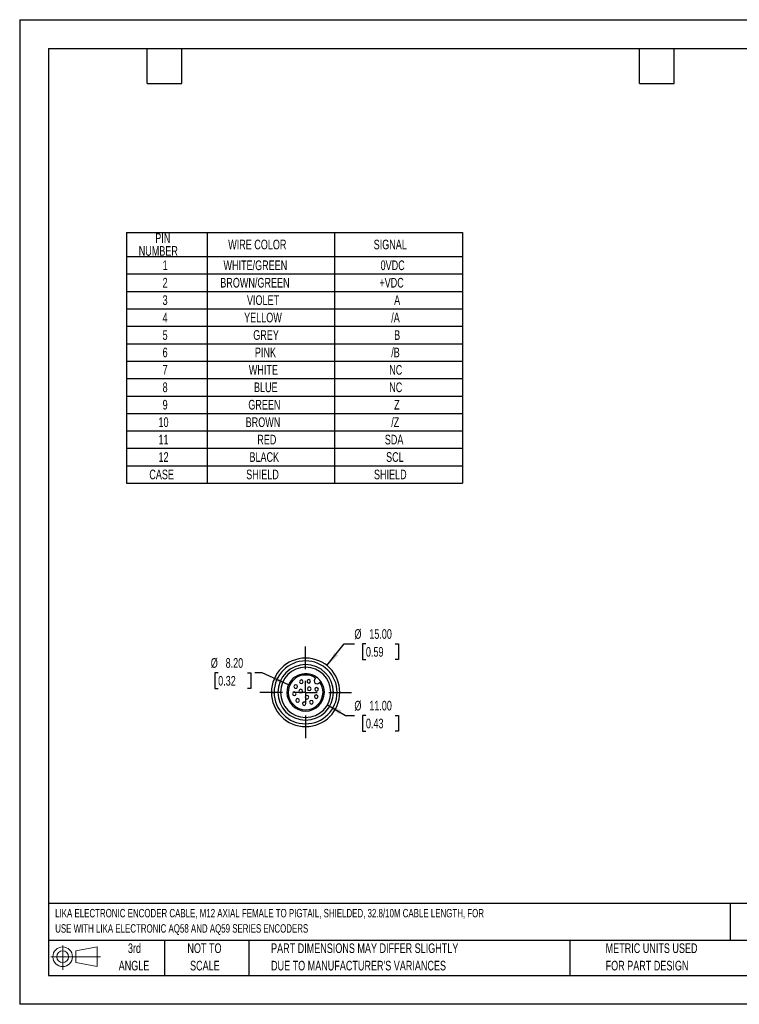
# Model space of a CAD drawing. Header units: millimetres. Extents: x 0 to 279, y 0 to 216.
# Tile 1 of 2: x 0 to 158, y 0 to 216. Entities that reach past the tile are written whole.
import ezdxf

# ---------------------------------------------------------------- set-up
doc = ezdxf.new("R2010")
doc.units = ezdxf.units.MM
doc.linetypes.add('CENTERX2', pattern=[20.32, 12.7, -2.54, 2.54, -2.54])
doc.layers.add('CENTER', color=40, linetype='CENTERX2')
doc.layers.add('SLD-DEFPOINTS', color=7, linetype='Continuous')
doc.layers.add('DIMENSIONS', color=140, linetype='Continuous', lineweight=25)
doc.layers.add('TEXT', color=140, linetype='Continuous', lineweight=25)
doc.styles.add('SLDTEXTSTYLE0', font='TXT', dxfattribs={"width": 0.7})
doc.dimstyles.new('SLDDIMSTYLE0', dxfattribs={"dimtxt": 2.158008, "dimasz": 3.302, "dimexe": 0, "dimexo": 0.0625, "dimgap": 0.539502, "dimtad": 0, "dimtih": 1, "dimtoh": 1, "dimrnd": 1e-09, "dimzin": 4, "dimdsep": 46, "dimtxsty": 'SLDTEXTSTYLE0', "dimsah": 1, "dimcen": 0, "dimadec": 0, "dimazin": 1, "dimtfac": 1, "dimtofl": 0, "dimtmove": 0, "dimatfit": 3, "dimfxl": 0, "dimfrac": 2, "dimtolj": 1, "dimtzin": 12, "dimarcsym": 0})

# ---------------------------------------------------------------- blocks, each defined once
blk = doc.blocks.new('Block11')
at = {"color": 7, "linetype": 'Continuous', "lineweight": 18}
for p, q in [((2.59, 5.31), (2.59, 0)), ((5.48, 4.17), (10.18, 5.03)), ((10.18, 5.03), (10.18, 0.73)), ((0, 2.88), (10.87, 2.88)), ((5.48, 1.6), (5.48, 4.17)), ((5.48, 1.6), (10.18, 0.73))]:
    blk.add_line(p, q, dxfattribs=at)
for radius in [2.15, 1.29]:
    blk.add_circle((2.59, 2.88), radius, dxfattribs=at)
blk = doc.blocks.new('Block12')
at = {"layer": 'SLD-DEFPOINTS'}
blk.add_blockref('Block11', (0, 0), dxfattribs=at)
blk = doc.blocks.new('SW_NOTE_0')
at = {"layer": 'TEXT', "color": 0, "linetype": 'CENTERX2', "lineweight": 18, "char_height": 1.8519, "attachment_point": 1, "style": 'SLDTEXTSTYLE0'}
for s, insert in [('LIKA ELECTRONIC ENCODER CABLE, M12 AXIAL FEMALE TO PIGTAIL, SHIELDED, 32.8/10M CABLE LENGTH, FOR', (0, 2.39)), ('USE WITH LIKA ELECTRONIC AQ58 AND AQ59 SERIES ENCODERS', (0, -0.96))]:
    blk.add_mtext(s, dxfattribs=dict(at, insert=insert))
blk = doc.blocks.new('SW_NOTE_0_3')
at = {"layer": 'TEXT', "color": 0, "linetype": 'CENTERX2', "lineweight": 18, "char_height": 2.1167, "attachment_point": 1, "style": 'SLDTEXTSTYLE0'}
for s, insert in [('PART DIMENSIONS MAY DIFFER SLIGHTLY', (0, 2.73)), ("DUE TO MANUFACTURER'S VARIANCES", (0, -1.09))]:
    blk.add_mtext(s, dxfattribs=dict(at, insert=insert))
blk = doc.blocks.new('SW_NOTE_0_4')
at = {"layer": 'TEXT', "color": 0, "linetype": 'CENTERX2', "lineweight": 18, "char_height": 2.117, "attachment_point": 2, "style": 'SLDTEXTSTYLE0'}
for s, insert in [('NOT TO', (5.26, 2.73)), ('SCALE', (5.35, -1.09))]:
    blk.add_mtext(s, dxfattribs=dict(at, insert=insert))
blk = doc.blocks.new('SW_NOTE_0_5')
at = {"layer": 'TEXT', "color": 0, "linetype": 'CENTERX2', "lineweight": 18, "char_height": 2.117, "attachment_point": 2, "style": 'SLDTEXTSTYLE0'}
for s, insert in [('3rd', (2.32, 2.73)), ('ANGLE', (2.22, -1.09))]:
    blk.add_mtext(s, dxfattribs=dict(at, insert=insert))
blk = doc.blocks.new('SW_NOTE_0_6')
at = {"layer": 'TEXT', "color": 0, "linetype": 'CENTERX2', "lineweight": 18, "char_height": 2.1167, "attachment_point": 1, "style": 'SLDTEXTSTYLE0'}
for s, insert in [('METRIC UNITS USED', (0, 2.73)), ('FOR PART DESIGN', (0, -1.09))]:
    blk.add_mtext(s, dxfattribs=dict(at, insert=insert))
blk = doc.blocks.new('SW_TABLEANNOTATION_0')
at = {"layer": 'TEXT', "color": 0}
for p, q in [((0, 0), (0, -5.3)), ((0, 0), (17.69, 0)), ((17.69, 0), (17.69, -5.3)), ((17.69, 0), (45.65, 0)), ((45.65, 0), (45.65, -5.3)), ((45.65, 0), (73.72, 0)), ((73.72, 0), (73.72, -5.3)), ((0, -5.3), (0, -9.12)), ((0, -5.3), (17.69, -5.3)), ((17.69, -5.3), (17.69, -9.12)), ((17.69, -5.3), (45.65, -5.3)), ((45.65, -5.3), (45.65, -9.12)), ((45.65, -5.3), (73.72, -5.3)), ((73.72, -5.3), (73.72, -9.12)), ((0, -9.12), (0, -12.94)), ((0, -9.12), (17.69, -9.12)), ((17.69, -9.12), (17.69, -12.94)), ((17.69, -9.12), (45.65, -9.12)), ((45.65, -9.12), (45.65, -12.94)), ((45.65, -9.12), (73.72, -9.12)), ((73.72, -9.12), (73.72, -12.94)), ((0, -12.94), (0, -16.77)), ((0, -12.94), (17.69, -12.94)), ((17.69, -12.94), (17.69, -16.77)), ((17.69, -12.94), (45.65, -12.94)), ((45.65, -12.94), (45.65, -16.77)), ((45.65, -12.94), (73.72, -12.94)), ((73.72, -12.94), (73.72, -16.77)), ((0, -16.77), (0, -20.59)), ((0, -16.77), (17.69, -16.77)), ((17.69, -16.77), (17.69, -20.59)), ((17.69, -16.77), (45.65, -16.77)), ((45.65, -16.77), (45.65, -20.59)), ((45.65, -16.77), (73.72, -16.77)), ((73.72, -16.77), (73.72, -20.59)), ((0, -20.59), (0, -24.41)), ((0, -20.59), (17.69, -20.59)), ((17.69, -20.59), (17.69, -24.41)), ((17.69, -20.59), (45.65, -20.59)), ((45.65, -20.59), (45.65, -24.41)), ((45.65, -20.59), (73.72, -20.59)), ((73.72, -20.59), (73.72, -24.41)), ((0, -24.41), (0, -28.23)), ((0, -24.41), (17.69, -24.41)), ((17.69, -24.41), (17.69, -28.23)), ((17.69, -24.41), (45.65, -24.41)), ((45.65, -24.41), (45.65, -28.23)), ((45.65, -24.41), (73.72, -24.41)), ((73.72, -24.41), (73.72, -28.23)), ((0, -28.23), (0, -32.06)), ((0, -28.23), (17.69, -28.23)), ((17.69, -28.23), (17.69, -32.06)), ((17.69, -28.23), (45.65, -28.23)), ((45.65, -28.23), (45.65, -32.06)), ((45.65, -28.23), (73.72, -28.23)), ((73.72, -28.23), (73.72, -32.06)), ((0, -32.06), (0, -35.88)), ((0, -32.06), (17.69, -32.06)), ((17.69, -32.06), (17.69, -35.88)), ((17.69, -32.06), (45.65, -32.06)), ((45.65, -32.06), (45.65, -35.88)), ((45.65, -32.06), (73.72, -32.06)), ((73.72, -32.06), (73.72, -35.88)), ((0, -35.88), (0, -39.7)), ((0, -35.88), (17.69, -35.88)), ((17.69, -35.88), (17.69, -39.7)), ((17.69, -35.88), (45.65, -35.88)), ((45.65, -35.88), (45.65, -39.7)), ((45.65, -35.88), (73.72, -35.88)), ((73.72, -35.88), (73.72, -39.7)), ((0, -39.7), (0, -43.52)), ((0, -39.7), (17.69, -39.7)), ((17.69, -39.7), (17.69, -43.52)), ((17.69, -39.7), (45.65, -39.7)), ((45.65, -39.7), (45.65, -43.52)), ((45.65, -39.7), (73.72, -39.7)), ((73.72, -39.7), (73.72, -43.52)), ((0, -43.52), (0, -47.34)), ((0, -43.52), (17.69, -43.52)), ((17.69, -43.52), (17.69, -47.34)), ((17.69, -43.52), (45.65, -43.52)), ((45.65, -43.52), (45.65, -47.34)), ((45.65, -43.52), (73.72, -43.52)), ((73.72, -43.52), (73.72, -47.34)), ((0, -47.34), (0, -51.17)), ((0, -47.34), (17.69, -47.34)), ((17.69, -47.34), (17.69, -51.17)), ((17.69, -47.34), (45.65, -47.34)), ((45.65, -47.34), (45.65, -51.17)), ((45.65, -47.34), (73.72, -47.34)), ((73.72, -47.34), (73.72, -51.17)), ((0, -51.17), (0, -54.99)), ((0, -51.17), (17.69, -51.17)), ((17.69, -51.17), (17.69, -54.99)), ((17.69, -51.17), (45.65, -51.17)), ((45.65, -51.17), (45.65, -54.99)), ((45.65, -51.17), (73.72, -51.17)), ((73.72, -51.17), (73.72, -54.99)), ((0, -54.99), (17.69, -54.99)), ((17.69, -54.99), (45.65, -54.99)), ((45.65, -54.99), (73.72, -54.99))]:
    blk.add_line(p, q, dxfattribs=at)
at = {"layer": 'TEXT', "color": 0, "attachment_point": 1, "style": 'SLDTEXTSTYLE0'}
for s, insert, char_height in [('PIN', (6.34, -0.18), 2.117), ('WIRE COLOR', (22.33, -1.6), 2.117), ('SIGNAL', (54.23, -1.6), 2.117), ('NUMBER', (2.72, -3.01), 2.117), ('1', (7.95, -6.16), 2.12), ('WHITE/GREEN', (21.3, -6.16), 2.1167), ('0VDC', (55.75, -6.16), 2.117), ('2', (7.95, -9.98), 2.12), ('BROWN/GREEN', (20.6, -9.98), 2.1167), ('+VDC', (55.49, -9.98), 2.117), ('3', (7.95, -13.8), 2.12), ('VIOLET', (26.45, -13.8), 2.117), ('A', (58.72, -13.8), 2.12), ('4', (7.95, -17.62), 2.12), ('YELLOW', (25.83, -17.62), 2.117), ('/A', (58.08, -17.62), 2.117), ('5', (7.95, -21.45), 2.12), ('GREY', (27.83, -21.45), 2.117), ('B', (58.72, -21.45), 2.12), ('6', (7.95, -25.27), 2.12), ('PINK', (28.19, -25.27), 2.117), ('/B', (58.08, -25.27), 2.117), ('7', (7.95, -29.09), 2.12), ('WHITE', (26.86, -29.09), 2.117), ('NC', (57.64, -29.09), 2.117), ('8', (7.95, -32.91), 2.12), ('BLUE', (27.99, -32.91), 2.117), ('NC', (57.64, -32.91), 2.117), ('9', (7.95, -36.73), 2.12), ('GREEN', (26.75, -36.73), 2.117), ('Z', (58.72, -36.73), 2.12), ('10', (7.05, -40.56), 2.117), ('BROWN', (26.16, -40.56), 2.117), ('/Z', (58.08, -40.56), 2.117), ('11', (7.05, -44.38), 2.117), ('RED', (28.71, -44.38), 2.117), ('SDA', (56.67, -44.38), 2.117), ('12', (7.05, -48.2), 2.117), ('BLACK', (26.99, -48.2), 2.117), ('SCL', (56.95, -48.2), 2.117), ('CASE', (5.04, -52.02), 2.117), ('SHIELD', (26.28, -52.02), 2.117), ('SHIELD', (54.3, -52.02), 2.117)]:
    blk.add_mtext(s, dxfattribs=dict(at, insert=insert, char_height=char_height))
blk = doc.blocks.new('_D')
at = {"layer": 'DIMENSIONS'}
for p, q in [((43.52, 72.7), (42.8, 72.7)), ((42.8, 72.7), (42.8, 69.27)), ((49.94, 72.7), (50.66, 72.7)), ((50.66, 72.7), (50.66, 69.27)), ((53.16, 72.7), (51.57, 72.7)), ((58.96, 70.09), (53.16, 72.7)), ((42.8, 69.27), (43.52, 69.27)), ((50.66, 69.27), (49.94, 69.27))]:
    blk.add_line(p, q, dxfattribs=at)
blk.add_solid([(58.96, 70.09), (56.16, 71.91), (55.74, 70.98)], dxfattribs=at)
at = {"layer": 'DIMENSIONS', "char_height": 2.117, "attachment_point": 1, "style": 'SLDTEXTSTYLE0'}
for s, insert in [('%%c', (41.9, 75.91)), ('8.20', (45.15, 75.91)), ('0.32', (43.52, 72))]:
    blk.add_mtext(s, dxfattribs=dict(at, insert=insert))
blk = doc.blocks.new('_D_1')
at = {"layer": 'DIMENSIONS'}
for p, q in [((67.38, 74.27), (71.18, 79.04)), ((71.18, 79.04), (73.39, 79.04)), ((75.92, 79.04), (75.2, 79.04)), ((75.2, 79.04), (75.2, 75.61)), ((82.33, 79.04), (83.06, 79.04)), ((83.06, 79.04), (83.06, 75.61)), ((75.2, 75.61), (75.92, 75.61)), ((83.06, 75.61), (82.33, 75.61))]:
    blk.add_line(p, q, dxfattribs=at)
blk.add_solid([(67.38, 74.27), (69.83, 76.53), (69.04, 77.17)], dxfattribs=at)
at = {"layer": 'DIMENSIONS', "char_height": 2.117, "attachment_point": 1, "style": 'SLDTEXTSTYLE0'}
for s, insert in [('%%c', (73.39, 82.26)), ('15.00', (76.65, 82.26)), ('0.59', (75.92, 78.34))]:
    blk.add_mtext(s, dxfattribs=dict(at, insert=insert))
blk = doc.blocks.new('_D_2')
at = {"layer": 'DIMENSIONS'}
for p, q in [((67.46, 65.66), (71.47, 63.34)), ((71.47, 63.34), (73.39, 63.34)), ((75.92, 63.34), (75.2, 63.34)), ((75.2, 63.34), (75.2, 59.91)), ((82.33, 63.34), (83.06, 63.34)), ((83.06, 63.34), (83.06, 59.91)), ((75.2, 59.91), (75.92, 59.91)), ((83.06, 59.91), (82.33, 59.91))]:
    blk.add_line(p, q, dxfattribs=at)
blk.add_solid([(67.46, 65.66), (70.07, 63.57), (70.58, 64.45)], dxfattribs=at)
at = {"layer": 'DIMENSIONS', "char_height": 2.117, "attachment_point": 1, "style": 'SLDTEXTSTYLE0'}
for s, insert in [('%%c', (73.39, 66.55)), ('11.00', (76.65, 66.55)), ('0.43', (75.92, 62.64))]:
    blk.add_mtext(s, dxfattribs=dict(at, insert=insert))
blk = doc.blocks.new('SW_CENTERMARKSYMBOL_0')
at = {"layer": 'CENTER', "color": 0}
for p, q in [((0, 5.08), (0, 10.04)), ((0, 0), (0, 2.54)), ((-5.08, 0), (-10.04, 0)), ((0, 0), (-2.54, 0)), ((0, 0), (0, -2.54)), ((0, 0), (2.54, 0)), ((5.08, 0), (10.04, 0)), ((0, -5.08), (0, -10.04))]:
    blk.add_line(p, q, dxfattribs=at)

msp = doc.modelspace()

# ---------------------------------------------------------------- linework, layer by layer
at = {"color": 7, "linetype": 'Continuous'}
for p, q in [((0.002, 215.903), (0.002, 0.003)), ((0.002, 215.903), (279.402, 215.903)), ((279.402, 0.003), (0.002, 0.003))]:
    msp.add_line(p, q, dxfattribs=at)
for p, q in [((64.75, 71.377), (64.895, 71.522)), ((64.895, 71.522), (65.102, 71.729)), ((65.814, 70.603), (65.669, 70.458)), ((66.021, 70.81), (65.814, 70.603)), ((55.199, 68.407), (55.799, 68.407)), ((57.199, 68.407), (56.599, 68.407)), ((58.599, 68.407), (58.888, 68.407)), ((66.51, 68.407), (66.799, 68.407)), ((68.799, 68.407), (68.199, 68.407)), ((69.599, 68.407), (70.199, 68.407))]:
    msp.add_line(p, q)
for centre, radius, start, end in [((62.699, 68.407), 7.5, 0, 180), ((62.699, 68.407), 6.9, 0, 180), ((62.699, 68.407), 6.1, 0, 180), ((62.699, 68.407), 5.5, 0, 180), ((62.699, 68.407), 4.1, 54.12196, 180), ((62.699, 68.407), 3.811, 54.81947, 180), ((65.209, 70.917), 0.65, 135, 315), ((62.699, 68.407), 4.1, 35.87804, 54.12196), ((60.539, 69.666), 0.4, 0, 180), ((60.539, 69.666), 0.4, 180, 0), ((61.636, 68.692), 0.4, 0, 180), ((61.757, 70.723), 0.4, 0, 180), ((61.757, 70.723), 0.4, 180, 0), ((63.367, 70.816), 0.4, 0, 180), ((63.367, 70.816), 0.4, 180, 0), ((63.477, 69.185), 0.4, 0, 180), ((63.477, 69.185), 0.4, 180, 0), ((65.108, 69.075), 0.4, 0, 180), ((62.699, 68.407), 3.811, 0, 35.18053), ((62.699, 68.407), 4.1, 0, 35.87804), ((62.699, 68.407), 7.5, 180, 0), ((62.699, 68.407), 6.9, 180, 0), ((62.699, 68.407), 6.1, 180, 0), ((62.699, 68.407), 5.5, 180, 0), ((62.699, 68.407), 4.1, 180, 0), ((62.699, 68.407), 3.811, 180, 0), ((60.22, 68.086), 0.4, 0, 180), ((60.22, 68.086), 0.4, 180, 0), ((60.931, 66.639), 0.4, 0, 180), ((61.636, 68.692), 0.4, 180, 0), ((62.984, 67.344), 0.4, 0, 180), ((62.984, 67.344), 0.4, 180, 0), ((65.015, 67.465), 0.4, 0, 180), ((65.015, 67.465), 0.4, 180, 0), ((65.108, 69.075), 0.4, 180, 0), ((60.931, 66.639), 0.4, 180, 0), ((62.378, 65.928), 0.4, 0, 180), ((62.378, 65.928), 0.4, 180, 0), ((63.958, 66.247), 0.4, 0, 180), ((63.958, 66.247), 0.4, 180, 0)]:
    msp.add_arc(centre, radius, start, end)
at = {"layer": 'TEXT'}
for p, q in [((6.35, 209.55), (273.05, 209.55)), ((6.35, 209.55), (6.35, 6.35)), ((27.94, 201.93), (27.94, 209.55)), ((35.56, 201.93), (35.56, 209.55)), ((135.89, 201.93), (135.89, 209.55)), ((143.51, 201.93), (143.51, 209.55)), ((27.94, 201.93), (35.56, 201.93)), ((135.89, 201.93), (143.51, 201.93)), ((273.05, 22.126), (6.35, 22.126)), ((155.759, 22.126), (155.759, 13.97)), ((273.05, 13.97), (6.35, 13.97)), ((31.75, 13.97), (31.75, 6.35)), ((50.212, 13.97), (50.212, 6.35)), ((120.646, 13.97), (120.646, 6.35)), ((6.35, 6.35), (273.05, 6.35))]:
    msp.add_line(p, q, dxfattribs=at)

# ---------------------------------------------------------------- block references
at = {"layer": 'CENTER'}
msp.add_blockref('SW_CENTERMARKSYMBOL_0', (62.699, 68.407), dxfattribs=at)
at = {"layer": 'SLD-DEFPOINTS'}
msp.add_blockref('Block12', (6.838, 7.554), dxfattribs=at)
at = {"layer": 'TEXT'}
msp.add_blockref('SW_TABLEANNOTATION_0', (23.386, 169.267), dxfattribs=at)
at = {"layer": 'TEXT', "linetype": 'CENTERX2', "lineweight": 18}
for name, p in [('SW_NOTE_0', (7.782, 18.525)), ('SW_NOTE_0_5', (22.847, 10.635)), ('SW_NOTE_0_4', (35.257, 10.635)), ('SW_NOTE_0_3', (55.119, 10.635)), ('SW_NOTE_0_6', (128.478, 10.635))]:
    msp.add_blockref(name, p, dxfattribs=at)

# ---------------------------------------------------------------- dimensions: what is measured, and where the dimension line sits
at = {"layer": 'DIMENSIONS'}
for p1, p2, picture, middle in [((58.022, 62.544), (67.376, 74.27), '_D_1', (79.127, 79.044)), ((66.437, 66.722), (58.961, 70.091), '_D', (46.731, 72.703)), ((57.936, 71.157), (67.462, 65.657), '_D_2', (79.127, 63.341))]:
    dim = msp.add_diameter_dim_2p(p1=p1, p2=p2, dimstyle='SLDDIMSTYLE0', dxfattribs=at)
    dim.commit()
    dim.dimension.update_dxf_attribs({"geometry": picture, "text_midpoint": middle, "dimtype": 163})

doc.saveas('drawing.dxf')
